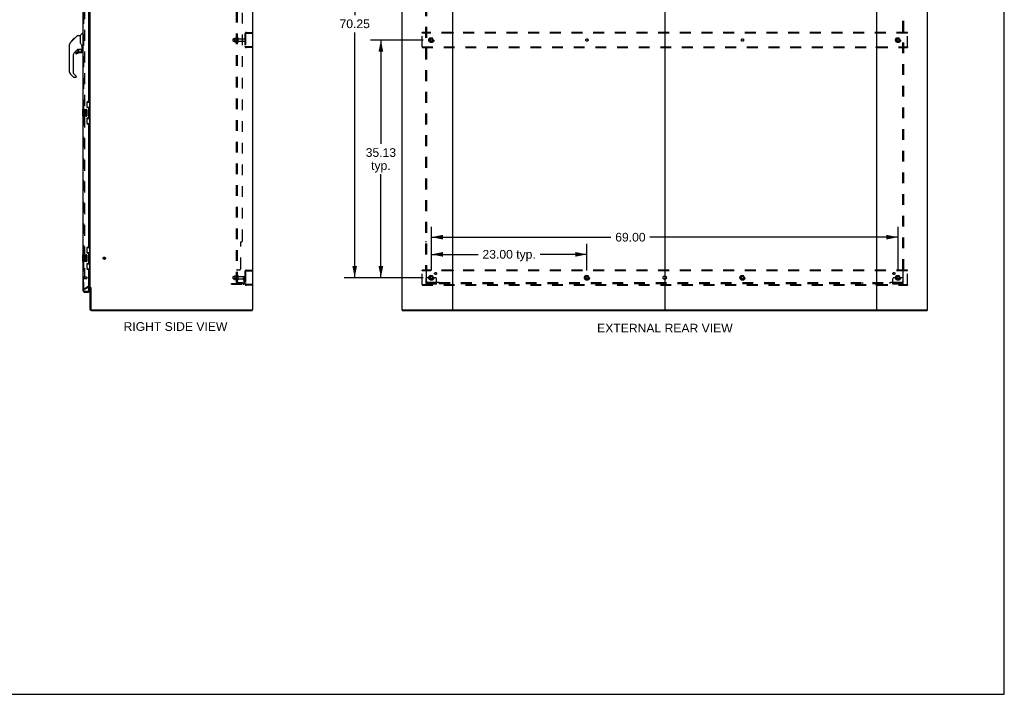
# Model space of a CAD drawing. Header units: inches. Extents: x 0 to 291, y 0 to 188.
# Tile 88 of 94: x 146 to 291, y 0 to 100. Entities that reach past the tile are written whole.
import ezdxf

# ---------------------------------------------------------------- set-up
doc = ezdxf.new("R2010")
doc.units = ezdxf.units.IN
doc.header["$LTSCALE"] = 16.01262
doc.header["$MEASUREMENT"] = 0
doc.linetypes.add('DOT', pattern=[0.2, 0.1, -0.1])
doc.linetypes.add('HIDDEN', pattern=[0.2, 0.1, -0.1])
doc.layers.get('0').update_dxf_attribs({"linetype": 'CONTINUOUS'})
for name, color, linetype in [('DEFAULT_2', 8, 'HIDDEN'), ('DIMENSIONS', 7, 'CONTINUOUS'), ('MASTER_DOOR_ASSEMBLY', 7, 'CONTINUOUS'), ('SLAVE_DOOR_ASSEMBLY', 7, 'CONTINUOUS'), ('SUBPANEL', 7, 'CONTINUOUS')]:
    doc.layers.add(name, color=color, linetype=linetype)
doc.styles.get("Standard").update_dxf_attribs({"font": 'arial.ttf'})
doc.dimstyles.new('DIMSTYLE_1', dxfattribs={"dimtxt": 1.284435, "dimasz": 1.71258, "dimexe": 0.09, "dimexo": 0.07, "dimgap": 0.0375, "dimtad": 0, "dimtih": 1, "dimtoh": 1, "dimzin": 4, "dimdsep": 46, "dimtxsty": 'Standard', "dimblk": '_FILLED', "dimblk1": '_FILLED', "dimblk2": '_FILLED', "dimcen": 0.09, "dimadec": 3, "dimazin": 1, "dimtfac": 1, "dimtdec": 3, "dimtofl": 0, "dimtmove": 0, "dimatfit": 3, "dimldrblk": '_FILLED', "dimfxl": 0, "dimtolj": 1, "dimtzin": 4, "dimarcsym": 0})

# ---------------------------------------------------------------- blocks, each defined once
blk = doc.blocks.new('_FILLED')
at = {"color": 0, "linetype": 'ByBlock'}
blk.add_solid([(0, 0), (-1, 0.2), (-1, -0.2)], dxfattribs=at)
blk = doc.blocks.new('*D2')
at = {"layer": 'DIMENSIONS', "color": 2, "linetype": 'Continuous'}
for p, q in [((206.43, 62.62), (206.43, 66.57)), ((229.43, 62.62), (229.43, 66.57)), ((206.43, 65.03), (213.35, 65.03)), ((229.43, 65.03), (222.51, 65.03))]:
    blk.add_line(p, q, dxfattribs=at)
at = {"layer": 'DIMENSIONS', "color": 2, "linetype": 'Continuous', "xscale": 1.7125797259, "yscale": 1.7125797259, "zscale": 1.7125797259, "rotation": 180}
blk.add_blockref('_FILLED', (206.43, 65.03), dxfattribs=at)
at = {"layer": 'DIMENSIONS', "color": 2, "linetype": 'Continuous', "xscale": 1.7125797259, "yscale": 1.7125797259, "zscale": 1.7125797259}
blk.add_blockref('_FILLED', (229.43, 65.03), dxfattribs=at)
at = {"layer": 'DIMENSIONS', "color": 2, "linetype": 'Continuous', "insert": (217.93, 65.68), "char_height": 1.284, "width": 7.8737, "attachment_point": 2, "line_spacing_factor": 0.9}
blk.add_mtext('23.00 typ.', dxfattribs=at)
blk = doc.blocks.new('*D3')
at = {"layer": 'DIMENSIONS', "color": 2, "linetype": 'Continuous'}
for p, q in [((205.23, 131.83), (193.56, 131.83)), ((195.1, 131.83), (195.1, 100.39)), ((195.1, 61.58), (195.1, 97.83)), ((205.23, 61.58), (193.56, 61.58))]:
    blk.add_line(p, q, dxfattribs=at)
at = {"layer": 'DIMENSIONS', "color": 2, "linetype": 'Continuous', "xscale": 1.7125797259, "yscale": 1.7125797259, "zscale": 1.7125797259}
for p, rotation in [((195.1, 131.83), 90), ((195.1, 61.58), 270)]:
    blk.add_blockref('_FILLED', p, dxfattribs=dict(at, rotation=rotation))
at = {"layer": 'DIMENSIONS', "color": 2, "linetype": 'Continuous', "insert": (195.1, 99.75), "char_height": 1.284, "width": 4.4884, "attachment_point": 2, "line_spacing_factor": 0.9}
blk.add_mtext('70.25', dxfattribs=at)
blk = doc.blocks.new('*D4')
at = {"layer": 'DIMENSIONS', "color": 2, "linetype": 'Continuous'}
for p, q in [((206.43, 62.62), (206.43, 69.11)), ((275.43, 62.62), (275.43, 69.11)), ((206.43, 67.57), (232.98, 67.57)), ((275.43, 67.57), (238.75, 67.57))]:
    blk.add_line(p, q, dxfattribs=at)
at = {"layer": 'DIMENSIONS', "color": 2, "linetype": 'Continuous', "xscale": 1.7125797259, "yscale": 1.7125797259, "zscale": 1.7125797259, "rotation": 180}
blk.add_blockref('_FILLED', (206.43, 67.57), dxfattribs=at)
at = {"layer": 'DIMENSIONS', "color": 2, "linetype": 'Continuous', "xscale": 1.7125797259, "yscale": 1.7125797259, "zscale": 1.7125797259}
blk.add_blockref('_FILLED', (275.43, 67.57), dxfattribs=at)
at = {"layer": 'DIMENSIONS', "color": 2, "linetype": 'Continuous', "insert": (235.86, 68.21), "char_height": 1.284, "width": 4.4884, "attachment_point": 2, "line_spacing_factor": 0.9}
blk.add_mtext('69.00', dxfattribs=at)
blk = doc.blocks.new('*D5')
at = {"layer": 'DIMENSIONS', "color": 2, "linetype": 'Continuous'}
for p, q in [((205.23, 96.71), (197.43, 96.71)), ((198.97, 96.71), (198.97, 81.37)), ((198.97, 61.58), (198.97, 76.87)), ((205.23, 61.58), (197.43, 61.58))]:
    blk.add_line(p, q, dxfattribs=at)
at = {"layer": 'DIMENSIONS', "color": 2, "linetype": 'Continuous', "xscale": 1.7125797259, "yscale": 1.7125797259, "zscale": 1.7125797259}
for p, rotation in [((198.97, 96.71), 90), ((198.97, 61.58), 270)]:
    blk.add_blockref('_FILLED', p, dxfattribs=dict(at, rotation=rotation))
at = {"layer": 'DIMENSIONS', "color": 2, "linetype": 'Continuous', "insert": (198.97, 80.72), "char_height": 1.284, "width": 4.4884, "attachment_point": 2, "line_spacing_factor": 0.9}
blk.add_mtext('35.13\\Ptyp.', dxfattribs=at)

msp = doc.modelspace()

# ---------------------------------------------------------------- linework, layer by layer
at = {"color": 7, "linetype": 'Continuous'}
for p, q in [((291.139, 0), (291.139, 188.384)), ((240.932, 136.603), (240.932, 56.811)), ((179.921, 56.811), (179.921, 56.707)), ((202.109, 56.811), (202.109, 56.707)), ((209.498, 56.811), (272.366, 56.811)), ((279.755, 56.811), (279.755, 56.707)), ((0, 0), (291.139, 0))]:
    msp.add_line(p, q, dxfattribs=at)
at = {"color": 3, "linetype": 'Continuous'}
for p, q in [((179.973, 136.603), (179.973, 56.811)), ((202.057, 136.603), (202.057, 56.811)), ((209.557, 136.603), (209.557, 56.811)), ((272.307, 56.811), (272.307, 136.603)), ((279.807, 56.811), (279.807, 136.603)), ((155.973, 60.155), (155.973, 133.259)), ((155.888, 60.103), (155.769, 60.103)), ((155.973, 56.896), (155.973, 60.123)), ((156.077, 60.124), (156.077, 56.901)), ((156.167, 56.811), (179.973, 56.811)), ((202.057, 56.811), (209.498, 56.811)), ((272.366, 56.811), (279.807, 56.811)), ((156.162, 56.707), (179.921, 56.707)), ((202.109, 56.707), (279.755, 56.707))]:
    msp.add_line(p, q, dxfattribs=at)
for centre, radius, start, end in [((155.888, 60.018), 0.085, 0, 90), ((156.162, 56.896), 0.189, 180, 270), ((156.167, 56.901), 0.09, 180, 270)]:
    msp.add_arc(centre, radius, start, end, dxfattribs=at)
at = {"color": 7, "linetype": 'Continuous'}
msp.add_arc((156.162, 56.896), 0.085, 187.5, 262.5, dxfattribs=at)
at = {"layer": 'DEFAULT_2', "color": 8, "linetype": 'HIDDEN'}
for p, q in [((155.16, 133.441), (155.16, 59.972)), ((178.869, 97.585), (178.869, 95.828)), ((178.973, 97.585), (178.973, 95.828)), ((179.115, 97.832), (179.869, 97.832)), ((179.115, 97.728), (179.869, 97.728)), ((179.399, 97.832), (179.399, 97.728)), ((179.869, 97.832), (179.869, 97.728)), ((205.057, 97.728), (205.057, 97.832)), ((276.807, 97.832), (205.057, 97.832)), ((205.057, 95.686), (205.057, 97.728)), ((276.807, 97.728), (205.057, 97.728)), ((209.407, 97.832), (209.407, 97.728)), ((209.707, 97.728), (209.707, 97.832)), ((240.782, 97.832), (240.782, 97.728)), ((241.082, 97.728), (241.082, 97.832)), ((272.157, 97.832), (272.157, 97.728)), ((272.457, 97.832), (272.457, 97.728)), ((276.807, 97.728), (276.807, 97.832)), ((276.807, 95.686), (276.807, 97.728)), ((177.144, 96.549), (177.144, 96.864)), ((177.174, 96.894), (177.769, 96.894)), ((177.174, 96.519), (177.769, 96.519)), ((177.308, 96.962), (177.308, 96.451)), ((177.328, 96.89), (177.308, 96.91)), ((177.328, 96.523), (177.308, 96.503)), ((177.318, 96.984), (177.546, 96.984)), ((177.318, 96.429), (177.546, 96.429)), ((177.624, 96.89), (177.328, 96.89)), ((177.328, 96.89), (177.328, 96.523)), ((177.624, 96.523), (177.328, 96.523)), ((177.574, 97.062), (177.574, 96.351)), ((177.624, 96.89), (177.644, 96.91)), ((177.624, 96.89), (177.624, 96.523)), ((177.624, 96.523), (177.644, 96.503)), ((177.644, 97.041), (177.644, 96.372)), ((177.769, 96.449), (177.769, 96.964)), ((177.879, 96.449), (177.879, 96.964)), ((177.941, 96.872), (178.839, 96.872)), ((177.941, 96.542), (178.839, 96.542)), ((206.269, 96.979), (206.115, 96.712)), ((206.115, 96.702), (206.269, 96.434)), ((206.587, 96.984), (206.278, 96.984)), ((206.587, 96.429), (206.278, 96.429)), ((206.75, 96.712), (206.595, 96.979)), ((206.595, 96.434), (206.75, 96.702)), ((275.269, 96.979), (275.115, 96.712)), ((275.115, 96.702), (275.269, 96.434)), ((275.587, 96.984), (275.278, 96.984)), ((275.587, 96.429), (275.278, 96.429)), ((275.75, 96.712), (275.595, 96.979)), ((275.595, 96.434), (275.75, 96.702)), ((179.869, 95.686), (179.115, 95.686)), ((179.869, 95.582), (179.115, 95.582)), ((179.399, 95.686), (179.399, 95.582)), ((179.869, 95.686), (179.869, 95.582)), ((205.057, 95.686), (205.057, 95.582)), ((205.057, 95.686), (276.807, 95.686)), ((205.057, 95.582), (276.807, 95.582)), ((209.407, 95.686), (209.407, 95.582)), ((209.707, 95.686), (209.707, 95.582)), ((240.782, 95.686), (240.782, 95.582)), ((241.082, 95.686), (241.082, 95.582)), ((272.157, 95.686), (272.157, 95.582)), ((272.457, 95.686), (272.457, 95.582)), ((276.807, 95.686), (276.807, 95.582)), ((179.115, 62.707), (179.869, 62.707)), ((179.115, 62.603), (179.869, 62.603)), ((179.399, 62.707), (179.399, 62.603)), ((179.869, 62.707), (179.869, 62.603)), ((205.057, 62.603), (205.057, 62.707)), ((276.807, 62.707), (205.057, 62.707)), ((205.057, 60.561), (205.057, 62.603)), ((276.807, 62.603), (205.057, 62.603)), ((209.407, 62.707), (209.407, 62.603)), ((209.707, 62.603), (209.707, 62.707)), ((240.782, 62.707), (240.782, 62.603)), ((241.082, 62.603), (241.082, 62.707)), ((272.157, 62.707), (272.157, 62.603)), ((272.457, 62.707), (272.457, 62.603)), ((276.807, 62.603), (276.807, 62.707)), ((276.807, 60.561), (276.807, 62.603)), ((177.144, 61.424), (177.144, 61.739)), ((177.174, 61.769), (177.769, 61.769)), ((177.174, 61.394), (177.769, 61.394)), ((177.308, 61.837), (177.308, 61.326)), ((177.328, 61.765), (177.308, 61.785)), ((177.328, 61.398), (177.308, 61.378)), ((177.318, 61.859), (177.546, 61.859)), ((177.318, 61.304), (177.546, 61.304)), ((177.624, 61.765), (177.328, 61.765)), ((177.328, 61.765), (177.328, 61.398)), ((177.624, 61.398), (177.328, 61.398)), ((177.574, 61.937), (177.574, 61.226)), ((177.624, 61.765), (177.644, 61.785)), ((177.624, 61.765), (177.624, 61.398)), ((177.624, 61.398), (177.644, 61.378)), ((177.644, 61.916), (177.644, 61.247)), ((177.769, 61.324), (177.769, 61.839)), ((177.879, 61.324), (177.879, 61.839)), ((177.941, 61.747), (178.839, 61.747)), ((177.941, 61.417), (178.839, 61.417)), ((178.675, 61.582), (178.765, 61.582)), ((178.675, 61.241), (178.675, 61.582)), ((178.779, 61.407), (178.675, 61.407)), ((178.696, 61.174), (178.745, 61.107)), ((178.765, 61.582), (178.869, 61.582)), ((178.765, 60.88), (178.765, 61.582)), ((178.779, 61.241), (178.779, 61.582)), ((178.781, 61.235), (178.83, 61.167)), ((178.869, 61.582), (178.83, 61.582)), ((178.869, 62.46), (178.869, 60.703)), ((178.973, 62.46), (178.973, 60.703)), ((205.682, 60.634), (205.682, 61.457)), ((205.896, 61.582), (205.807, 61.582)), ((206.018, 61.582), (205.896, 61.582)), ((206.257, 61.582), (206.018, 61.582)), ((206.269, 61.854), (206.115, 61.587)), ((206.115, 61.577), (206.269, 61.309)), ((206.587, 61.859), (206.278, 61.859)), ((206.587, 61.304), (206.278, 61.304)), ((206.75, 61.587), (206.595, 61.854)), ((206.595, 61.309), (206.75, 61.577)), ((206.607, 61.582), (206.847, 61.582)), ((206.968, 61.582), (206.847, 61.582)), ((207.057, 61.582), (206.968, 61.582)), ((207.182, 60.634), (207.182, 61.457)), ((229.269, 61.854), (229.115, 61.587)), ((229.115, 61.577), (229.269, 61.309)), ((229.587, 61.859), (229.278, 61.859)), ((229.587, 61.304), (229.278, 61.304)), ((229.75, 61.587), (229.595, 61.854)), ((229.595, 61.309), (229.75, 61.577)), ((252.269, 61.854), (252.115, 61.587)), ((252.115, 61.577), (252.269, 61.309)), ((252.587, 61.859), (252.278, 61.859)), ((252.587, 61.304), (252.278, 61.304)), ((252.75, 61.587), (252.595, 61.854)), ((252.595, 61.309), (252.75, 61.577)), ((274.682, 60.634), (274.682, 61.457)), ((274.896, 61.582), (274.807, 61.582)), ((275.018, 61.582), (274.896, 61.582)), ((275.257, 61.582), (275.018, 61.582)), ((275.269, 61.854), (275.115, 61.587)), ((275.115, 61.577), (275.269, 61.309)), ((275.587, 61.859), (275.278, 61.859)), ((275.587, 61.304), (275.278, 61.304)), ((275.75, 61.587), (275.595, 61.854)), ((275.595, 61.309), (275.75, 61.577)), ((275.607, 61.582), (275.847, 61.582)), ((275.968, 61.582), (275.847, 61.582)), ((276.057, 61.582), (275.968, 61.582)), ((276.182, 60.634), (276.182, 61.457)), ((155.16, 59.992), (155.5, 60.188)), ((155.212, 59.902), (155.16, 59.992)), ((155.212, 59.902), (155.552, 60.098)), ((155.888, 60.207), (155.569, 60.207)), ((155.769, 60.103), (155.569, 60.103)), ((176.869, 60.738), (178.622, 60.738)), ((176.869, 60.634), (176.869, 60.738)), ((176.869, 60.634), (178.622, 60.634)), ((177.116, 60.634), (177.116, 60.738)), ((177.372, 60.634), (177.372, 60.738)), ((179.869, 60.561), (179.115, 60.561)), ((179.869, 60.457), (179.115, 60.457)), ((179.399, 60.561), (179.399, 60.457)), ((179.869, 60.561), (179.869, 60.457)), ((205.057, 60.561), (276.807, 60.561)), ((205.057, 60.561), (205.057, 60.457)), ((205.057, 60.457), (276.807, 60.457)), ((207.182, 60.738), (205.682, 60.738)), ((207.182, 60.634), (205.682, 60.634)), ((205.929, 60.634), (205.929, 60.738)), ((206.185, 60.634), (206.185, 60.738)), ((206.679, 60.634), (206.679, 60.738)), ((206.935, 60.634), (206.935, 60.738)), ((209.407, 60.561), (209.407, 60.457)), ((209.707, 60.561), (209.707, 60.457)), ((240.782, 60.561), (240.782, 60.457)), ((241.082, 60.561), (241.082, 60.457)), ((272.157, 60.561), (272.157, 60.457)), ((272.457, 60.561), (272.457, 60.457)), ((276.182, 60.738), (274.682, 60.738)), ((276.182, 60.634), (274.682, 60.634)), ((274.929, 60.634), (274.929, 60.738)), ((275.185, 60.634), (275.185, 60.738)), ((275.679, 60.634), (275.679, 60.738)), ((275.935, 60.634), (275.935, 60.738)), ((276.807, 60.561), (276.807, 60.457))]:
    msp.add_line(p, q, dxfattribs=at)
for points in [[(155.16, 59.972), (155.16, 59.97), (155.161, 59.968), (155.161, 59.966), (155.162, 59.963), (155.163, 59.961)], [(155.178, 59.952), (155.176, 59.952), (155.174, 59.953), (155.172, 59.953), (155.17, 59.954), (155.169, 59.955), (155.167, 59.956), (155.165, 59.958), (155.164, 59.96), (155.163, 59.961)], [(155.185, 59.954), (155.184, 59.953), (155.182, 59.953), (155.18, 59.952), (155.178, 59.952), (155.178, 59.952)]]:
    msp.add_lwpolyline(points, dxfattribs=at)
for centre, radius in [((206.432, 96.707), 0.372), ((206.432, 96.707), 0.356), ((206.432, 96.707), 0.312), ((206.432, 96.707), 0.204), ((206.432, 96.707), 0.188), ((206.432, 96.707), 0.183), ((206.432, 96.707), 0.165), ((275.432, 96.707), 0.372), ((275.432, 96.707), 0.356), ((275.432, 96.707), 0.312), ((275.432, 96.707), 0.204), ((275.432, 96.707), 0.188), ((275.432, 96.707), 0.183), ((275.432, 96.707), 0.165), ((158.077, 64.457), 0.164), ((158.077, 64.457), 0.124), ((206.432, 61.582), 0.372), ((206.432, 61.582), 0.356), ((206.432, 61.582), 0.312), ((206.432, 61.582), 0.204), ((206.432, 61.582), 0.188), ((206.432, 61.582), 0.183), ((206.432, 61.582), 0.165), ((229.432, 61.582), 0.372), ((229.432, 61.582), 0.356), ((229.432, 61.582), 0.312), ((229.432, 61.582), 0.204), ((229.432, 61.582), 0.188), ((229.432, 61.582), 0.183), ((229.432, 61.582), 0.165), ((252.432, 61.582), 0.372), ((252.432, 61.582), 0.356), ((252.432, 61.582), 0.312), ((252.432, 61.582), 0.204), ((252.432, 61.582), 0.188), ((252.432, 61.582), 0.183), ((252.432, 61.582), 0.165), ((275.432, 61.582), 0.372), ((275.432, 61.582), 0.356), ((275.432, 61.582), 0.312), ((275.432, 61.582), 0.204), ((275.432, 61.582), 0.188), ((275.432, 61.582), 0.183), ((275.432, 61.582), 0.165)]:
    msp.add_circle(centre, radius, dxfattribs=at)
at = {"layer": 'DEFAULT_2', "color": 8, "linetype": 'DOT'}
for centre in [(206.432, 96.707), (229.432, 96.707), (252.432, 96.707), (275.432, 96.707), (206.432, 61.582), (229.432, 61.582), (252.432, 61.582), (275.432, 61.582)]:
    msp.add_circle(centre, 0.17, dxfattribs=at)
at = {"layer": 'DEFAULT_2', "color": 8, "linetype": 'HIDDEN'}
for centre, radius, start, end in [((179.115, 97.585), 0.246, 90, 180), ((179.115, 97.585), 0.142, 90, 180), ((177.174, 96.864), 0.03, 90, 180.00001), ((177.174, 96.549), 0.03, 179.99999, 270), ((177.318, 96.974), 0.01, 90, 174.80617), ((177.449, 96.962), 0.141, 174.79195, 180), ((177.449, 96.451), 0.141, 180, 185.20805), ((177.318, 96.439), 0.01, 185.19383, 270), ((177.527, 96.994), 0.01, 270, 336.03207), ((177.527, 96.419), 0.01, 23.96793, 90), ((178.174, 96.707), 0.698, 149.33687, 156.03207), ((178.174, 96.707), 0.698, 203.96793, 210.66313), ((177.606, 97.041), 0.0384, 0, 145.55034), ((177.606, 96.372), 0.0384, 214.44966, 360), ((177.824, 96.964), 0.055, 360, 180), ((177.824, 96.449), 0.055, 180, 0), ((177.941, 96.934), 0.0625, 180, 270), ((177.941, 96.479), 0.0625, 90, 180), ((178.839, 96.842), 0.03, 360, 90), ((178.839, 96.572), 0.03, 270, 0), ((206.123, 96.707), 0.01, 150.01268, 209.98829), ((206.278, 96.974), 0.01, 90.01235, 149.98915), ((206.278, 96.439), 0.01, 210.01204, 269.98872), ((206.587, 96.974), 0.01, 30.01204, 89.98872), ((206.587, 96.439), 0.01, 270.01235, 329.98915), ((206.741, 96.707), 0.01, 330.01268, 29.98829), ((275.123, 96.707), 0.01, 150.01268, 209.98829), ((275.278, 96.974), 0.01, 90.01235, 149.98915), ((275.278, 96.439), 0.01, 210.01204, 269.98872), ((275.587, 96.974), 0.01, 30.01204, 89.98872), ((275.587, 96.439), 0.01, 270.01235, 329.98915), ((275.741, 96.707), 0.01, 330.01268, 29.98829), ((179.115, 95.828), 0.246, 180, 270), ((179.115, 95.828), 0.142, 180, 270), ((179.115, 62.46), 0.246, 90, 180), ((179.115, 62.46), 0.142, 90, 180), ((177.174, 61.739), 0.03, 90, 180.00001), ((177.174, 61.424), 0.03, 179.99999, 270), ((177.318, 61.849), 0.01, 90, 174.80617), ((177.449, 61.837), 0.141, 174.79195, 180), ((177.449, 61.326), 0.141, 180, 185.20805), ((177.318, 61.314), 0.01, 185.19383, 270), ((177.527, 61.869), 0.01, 270, 336.03207), ((177.527, 61.294), 0.01, 23.96793, 90), ((178.174, 61.582), 0.698, 149.33687, 156.03207), ((178.174, 61.582), 0.698, 203.96793, 210.66313), ((177.606, 61.916), 0.0384, 0, 145.55034), ((177.606, 61.247), 0.0384, 214.44966, 360), ((177.824, 61.839), 0.055, 360, 180), ((177.824, 61.324), 0.055, 180, 0), ((177.941, 61.809), 0.0625, 180, 270), ((177.941, 61.354), 0.0625, 90, 180), ((178.789, 61.241), 0.114, 180, 215.75389), ((178.789, 61.241), 0.01, 180, 215.75389), ((178.661, 61.046), 0.208, 0, 35.75389), ((178.839, 61.717), 0.03, 360, 90), ((178.839, 61.447), 0.03, 270, 0), ((205.807, 61.457), 0.125, 90, 180), ((206.123, 61.582), 0.01, 150.01268, 209.98829), ((206.432, 61.582), 0.175, 180, 360), ((206.278, 61.849), 0.01, 90.01235, 149.98915), ((206.278, 61.314), 0.01, 210.01204, 269.98872), ((206.587, 61.849), 0.01, 30.01204, 89.98872), ((206.587, 61.314), 0.01, 270.01235, 329.98915), ((206.741, 61.582), 0.01, 330.01268, 29.98829), ((207.057, 61.457), 0.125, 0, 90), ((229.123, 61.582), 0.01, 150.01268, 209.98829), ((229.278, 61.849), 0.01, 90.01235, 149.98915), ((229.278, 61.314), 0.01, 210.01204, 269.98872), ((229.587, 61.849), 0.01, 30.01204, 89.98872), ((229.587, 61.314), 0.01, 270.01235, 329.98915), ((229.741, 61.582), 0.01, 330.01268, 29.98829), ((252.123, 61.582), 0.01, 150.01268, 209.98829), ((252.278, 61.849), 0.01, 90.01235, 149.98915), ((252.278, 61.314), 0.01, 210.01204, 269.98872), ((252.587, 61.849), 0.01, 30.01204, 89.98872), ((252.587, 61.314), 0.01, 270.01235, 329.98915), ((252.741, 61.582), 0.01, 330.01268, 29.98829), ((274.807, 61.457), 0.125, 90, 180), ((275.123, 61.582), 0.01, 150.01268, 209.98829), ((275.432, 61.582), 0.175, 180, 360), ((275.278, 61.849), 0.01, 90.01235, 149.98915), ((275.278, 61.314), 0.01, 210.01204, 269.98872), ((275.587, 61.849), 0.01, 30.01204, 89.98872), ((275.587, 61.314), 0.01, 270.01235, 329.98915), ((275.741, 61.582), 0.01, 330.01268, 29.98829), ((276.057, 61.457), 0.125, 0, 90), ((155.569, 60.07), 0.137, 90, 120), ((155.569, 60.07), 0.033, 90, 120), ((155.888, 60.018), 0.189, 0, 90), ((178.622, 60.88), 0.246, 270, 360), ((178.622, 60.88), 0.142, 270, 360), ((178.661, 61.046), 0.104, 0, 35.75389), ((179.115, 60.703), 0.246, 180, 270), ((179.115, 60.703), 0.142, 180, 270)]:
    msp.add_arc(centre, radius, start, end, dxfattribs=at)
at = {"layer": 'MASTER_DOOR_ASSEMBLY', "color": 3, "linetype": 'Continuous'}
for p, q in [((154.915, 106.957), (154.915, 86.457)), ((155.769, 87.664), (155.769, 105.749)), ((155.519, 87.474), (155.519, 86.854)), ((155.709, 87.604), (155.649, 87.604)), ((155.649, 86.724), (155.709, 86.724)), ((155.769, 85.249), (155.769, 86.664)), ((154.915, 85.457), (154.915, 64.957)), ((155.519, 85.059), (155.519, 84.439)), ((155.709, 85.189), (155.649, 85.189)), ((155.649, 84.309), (155.709, 84.309)), ((155.769, 66.164), (155.769, 84.249)), ((155.519, 65.974), (155.519, 65.354)), ((155.709, 66.104), (155.649, 66.104)), ((155.649, 65.224), (155.709, 65.224)), ((155.769, 63.749), (155.769, 65.164)), ((154.915, 63.957), (154.915, 59.703)), ((155.519, 63.559), (155.519, 62.939)), ((155.709, 63.689), (155.649, 63.689)), ((155.649, 62.809), (155.709, 62.809)), ((155.769, 59.581), (155.769, 62.749)), ((155.161, 59.457), (155.769, 59.457))]:
    msp.add_line(p, q, dxfattribs=at)
at = {"layer": 'MASTER_DOOR_ASSEMBLY', "color": 8, "linetype": 'HIDDEN'}
for p, q in [((155.019, 107.112), (155.019, 86.302)), ((155.019, 85.612), (155.019, 64.802)), ((155.019, 64.112), (155.019, 59.703)), ((155.062, 61.703), (155.062, 61.419)), ((155.062, 61.685), (155.509, 61.685)), ((155.062, 61.437), (155.509, 61.437)), ((155.519, 61.675), (155.519, 61.447)), ((155.161, 59.561), (155.749, 59.561))]:
    msp.add_line(p, q, dxfattribs=at)
at = {"layer": 'MASTER_DOOR_ASSEMBLY', "color": 7, "linetype": 'Continuous'}
for p, q in [((154.527, 97.401), (154.825, 97.699)), ((154.915, 97.711), (154.852, 97.711)), ((153.061, 96.329), (153.34, 96.607)), ((153.167, 96.502), (153.581, 96.916)), ((153.167, 96.502), (153.234, 96.502)), ((153.171, 96.506), (153.237, 96.506)), ((153.238, 96.507), (153.172, 96.507)), ((153.32, 96.588), (153.253, 96.588)), ((153.339, 96.608), (153.473, 96.741)), ((153.406, 96.674), (153.339, 96.674)), ((153.367, 96.634), (153.34, 96.607)), ((153.401, 96.669), (153.367, 96.634)), ((153.444, 96.712), (153.401, 96.669)), ((153.488, 96.756), (153.421, 96.756)), ((153.48, 96.748), (153.444, 96.712)), ((153.48, 96.748), (154.104, 97.373)), ((153.565, 96.833), (153.498, 96.833)), ((153.581, 96.916), (153.582, 96.917)), ((153.648, 96.916), (153.581, 96.916)), ((153.582, 96.917), (153.648, 96.917)), ((153.583, 96.918), (153.65, 96.918)), ((154.16, 97.396), (154.521, 97.396)), ((154.521, 97.396), (154.521, 96.291)), ((154.54, 96.3), (154.521, 96.354)), ((154.569, 96.235), (154.54, 96.3)), ((152.927, 96), (152.946, 96.02)), ((152.927, 95.524), (152.927, 96)), ((152.927, 95.524), (152.946, 95.504)), ((152.946, 91.948), (152.946, 96.051)), ((154.133, 95.334), (153.631, 94.832)), ((153.852, 94.835), (153.852, 94.715)), ((153.931, 94.913), (154.083, 94.913)), ((154.092, 94.917), (154.163, 94.989)), ((154.167, 95.324), (154.167, 94.997)), ((154.209, 95.329), (154.297, 95.329)), ((154.482, 95.37), (154.777, 95.37)), ((154.718, 94.835), (154.482, 94.835)), ((154.659, 95.37), (154.739, 95.29)), ((154.731, 95.283), (154.725, 95.276)), ((154.777, 95.151), (154.797, 95.151)), ((154.797, 95.368), (154.797, 95.775)), ((154.797, 94.913), (154.797, 95.151)), ((154.836, 95.329), (154.915, 95.329)), ((153.458, 94.415), (153.458, 91.863)), ((153.481, 91.807), (153.917, 91.372)), ((153.514, 91.218), (153.062, 91.67)), ((153.852, 91.195), (153.57, 91.195)), ((153.931, 91.338), (153.931, 91.274)), ((155.532, 87.532), (155.973, 87.532)), ((155.569, 86.752), (155.569, 87.532)), ((155.934, 86.507), (155.934, 87.532)), ((154.855, 86.442), (154.855, 85.472)), ((154.87, 86.457), (155.41, 86.457)), ((155.121, 86.302), (155.058, 86.302)), ((155.058, 86.302), (155.058, 86.072)), ((155.058, 86.072), (155.32, 86.072)), ((155.128, 86.036), (155.071, 86.061)), ((155.121, 86.135), (155.121, 86.302)), ((155.184, 86.135), (155.121, 86.135)), ((155.244, 86.271), (155.184, 86.271)), ((155.184, 86.271), (155.184, 86.135)), ((155.244, 86.135), (155.244, 86.271)), ((155.309, 86.135), (155.244, 86.135)), ((155.32, 86.072), (155.292, 86.053)), ((155.372, 86.302), (155.309, 86.302)), ((155.309, 86.302), (155.309, 86.135)), ((155.354, 86.072), (155.372, 86.072)), ((155.372, 86.072), (155.372, 86.302)), ((155.51, 86.357), (155.51, 85.557)), ((155.569, 86.797), (155.796, 86.797)), ((155.796, 85.117), (155.796, 86.797)), ((155.833, 86.557), (155.833, 86.537)), ((155.955, 86.507), (155.833, 86.507)), ((155.833, 86.507), (155.833, 85.407)), ((155.955, 85.407), (155.955, 86.507)), ((155.41, 85.457), (154.87, 85.457)), ((155.121, 85.841), (155.058, 85.841)), ((155.058, 85.841), (155.058, 85.705)), ((155.121, 85.705), (155.121, 85.841)), ((155.184, 85.747), (155.184, 85.705)), ((155.244, 85.685), (155.244, 85.754)), ((155.309, 85.747), (155.309, 85.611)), ((155.309, 85.611), (155.372, 85.611)), ((155.372, 85.611), (155.372, 85.747)), ((155.569, 84.382), (155.569, 85.161)), ((155.569, 85.117), (155.796, 85.117)), ((155.955, 85.407), (155.833, 85.407)), ((155.833, 85.376), (155.833, 85.356)), ((155.934, 84.382), (155.934, 85.407)), ((155.532, 84.382), (155.973, 84.382)), ((155.532, 66.032), (155.973, 66.032)), ((155.569, 65.252), (155.569, 66.032)), ((155.934, 65.007), (155.934, 66.032)), ((154.855, 64.942), (154.855, 63.972)), ((154.87, 64.957), (155.41, 64.957)), ((155.121, 64.802), (155.058, 64.802)), ((155.058, 64.802), (155.058, 64.572)), ((155.058, 64.572), (155.32, 64.572)), ((155.121, 64.341), (155.058, 64.341)), ((155.058, 64.341), (155.058, 64.205)), ((155.128, 64.536), (155.071, 64.561)), ((155.121, 64.635), (155.121, 64.802)), ((155.184, 64.635), (155.121, 64.635)), ((155.121, 64.205), (155.121, 64.341)), ((155.244, 64.771), (155.184, 64.771)), ((155.184, 64.771), (155.184, 64.635)), ((155.184, 64.247), (155.184, 64.205)), ((155.244, 64.635), (155.244, 64.771)), ((155.309, 64.635), (155.244, 64.635)), ((155.244, 64.185), (155.244, 64.254)), ((155.32, 64.572), (155.292, 64.553)), ((155.372, 64.802), (155.309, 64.802)), ((155.309, 64.802), (155.309, 64.635)), ((155.309, 64.247), (155.309, 64.111)), ((155.309, 64.111), (155.372, 64.111)), ((155.354, 64.572), (155.372, 64.572)), ((155.372, 64.572), (155.372, 64.802)), ((155.372, 64.111), (155.372, 64.247)), ((155.51, 64.857), (155.51, 64.057)), ((155.569, 65.297), (155.796, 65.297)), ((155.796, 63.617), (155.796, 65.297)), ((155.833, 65.057), (155.833, 65.037)), ((155.955, 65.007), (155.833, 65.007)), ((155.833, 65.007), (155.833, 63.907)), ((155.955, 63.907), (155.955, 65.007)), ((155.41, 63.957), (154.87, 63.957)), ((155.532, 62.882), (155.973, 62.882)), ((155.569, 62.882), (155.569, 63.661)), ((155.569, 63.617), (155.796, 63.617)), ((155.955, 63.907), (155.833, 63.907)), ((155.833, 63.876), (155.833, 63.856)), ((155.934, 62.882), (155.934, 63.907)), ((155.749, 59.561), (155.769, 59.561)), ((155.769, 59.561), (155.769, 59.457))]:
    msp.add_line(p, q, dxfattribs=at)
for points in [[(153.061, 96.329), (153.041, 96.307), (153.016, 96.275), (152.994, 96.24), (152.977, 96.202), (152.963, 96.164), (152.953, 96.123), (152.948, 96.082), (152.946, 96.051)], [(154.104, 97.373), (154.112, 97.379), (154.121, 97.385), (154.13, 97.39), (154.14, 97.393), (154.15, 97.395), (154.16, 97.396)], [(154.744, 95.946), (154.693, 96.019), (154.644, 96.096), (154.603, 96.167), (154.569, 96.235)], [(154.297, 95.329), (154.298, 95.329), (154.306, 95.33), (154.314, 95.332), (154.324, 95.335), (154.336, 95.339), (154.349, 95.344), (154.364, 95.349), (154.381, 95.354), (154.398, 95.359), (154.417, 95.363), (154.436, 95.367), (154.455, 95.369), (154.473, 95.37), (154.482, 95.37)], [(154.777, 95.151), (154.776, 95.165), (154.775, 95.179), (154.772, 95.192), (154.768, 95.206), (154.763, 95.219), (154.757, 95.231), (154.751, 95.244), (154.743, 95.255), (154.734, 95.266), (154.725, 95.276)], [(154.739, 95.29), (154.739, 95.29), (154.738, 95.29), (154.738, 95.289), (154.736, 95.288), (154.735, 95.286), (154.731, 95.283)], [(154.797, 95.775), (154.796, 95.798), (154.791, 95.833), (154.782, 95.867), (154.77, 95.899), (154.755, 95.928), (154.744, 95.946)], [(155.503, 86.393), (155.505, 86.387), (155.507, 86.381), (155.508, 86.375), (155.509, 86.369), (155.51, 86.363), (155.51, 86.357)], [(155.76, 86.696), (155.762, 86.699), (155.767, 86.708), (155.772, 86.715), (155.777, 86.723), (155.78, 86.73), (155.784, 86.736), (155.787, 86.742), (155.789, 86.748), (155.791, 86.753), (155.793, 86.757), (155.794, 86.762), (155.795, 86.766), (155.796, 86.77), (155.796, 86.773)], [(155.51, 85.557), (155.51, 85.55), (155.509, 85.544), (155.508, 85.538), (155.507, 85.532), (155.505, 85.526), (155.503, 85.52)], [(155.796, 85.14), (155.796, 85.144), (155.795, 85.147), (155.794, 85.151), (155.793, 85.156), (155.791, 85.16), (155.789, 85.166), (155.787, 85.171), (155.784, 85.177), (155.78, 85.184), (155.777, 85.19), (155.772, 85.198), (155.767, 85.206), (155.762, 85.214), (155.76, 85.218)], [(155.503, 64.893), (155.505, 64.887), (155.507, 64.881), (155.508, 64.875), (155.509, 64.869), (155.51, 64.863), (155.51, 64.857)], [(155.51, 64.057), (155.51, 64.05), (155.509, 64.044), (155.508, 64.038), (155.507, 64.032), (155.505, 64.026), (155.503, 64.02)], [(155.76, 65.196), (155.762, 65.199), (155.767, 65.208), (155.772, 65.215), (155.777, 65.223), (155.78, 65.23), (155.784, 65.236), (155.787, 65.242), (155.789, 65.248), (155.791, 65.253), (155.793, 65.257), (155.794, 65.262), (155.795, 65.266), (155.796, 65.27), (155.796, 65.273)], [(155.796, 63.64), (155.796, 63.644), (155.795, 63.647), (155.794, 63.651), (155.793, 63.656), (155.791, 63.66), (155.789, 63.666), (155.787, 63.671), (155.784, 63.677), (155.78, 63.684), (155.777, 63.69), (155.772, 63.698), (155.767, 63.706), (155.762, 63.714), (155.76, 63.718)]]:
    msp.add_lwpolyline(points, dxfattribs=at)
msp.add_circle((154.482, 95.13), 0.217, dxfattribs=at)
for centre, radius, start, end in [((154.852, 97.671), 0.0394, 90, 135), ((153.379, 96.035), 0.433, 137.27268, 137.76144), ((154.541, 97.387), 0.0197, 135, 180), ((154.049, 94.415), 0.591, 135, 180), ((153.931, 94.835), 0.0787, 90, 180), ((153.931, 94.715), 0.0787, 180, 309.5212), ((154.482, 94.047), 0.787, 90, 129.5212), ((154.209, 95.132), 0.197, 90, 135), ((154.083, 94.925), 0.0118, 270, 315), ((154.155, 94.997), 0.0118, 315, 360), ((154.718, 94.913), 0.0787, 270, 360), ((154.6, 95.151), 0.197, 0, 45), ((154.777, 95.39), 0.0197, 270, 360), ((154.836, 95.368), 0.0394, 180, 270), ((153.34, 91.948), 0.394, 180, 225), ((153.537, 91.863), 0.0787, 180, 225), ((153.57, 91.274), 0.0787, 225, 270), ((153.852, 91.274), 0.0787, 270, 360), ((153.883, 91.338), 0.0472, 0, 45), ((154.87, 86.442), 0.015, 90, 180), ((155.215, 85.999), 0.157, 156.59665, 341.87913), ((155.215, 85.999), 0.0943, 156.59665, 35.11217), ((155.215, 85.999), 0.157, 25.73705, 27.8532), ((155.218, 85.999), 0.154, 341.41988, 26.19629), ((155.41, 86.357), 0.1, 21.20502, 90), ((154.87, 85.472), 0.015, 180, 270), ((155.152, 85.705), 0.0943, 180, 248.67039), ((155.152, 85.705), 0.0943, 248.69989, 347.43379), ((155.152, 85.705), 0.0314, 180, 0.04847), ((155.278, 85.747), 0.0943, 0, 180), ((155.279, 85.742), 0.0362, 83.42855, 161.76278), ((155.278, 85.747), 0.0314, 0, 81.22946), ((155.41, 85.557), 0.1, 270, 338.79459), ((154.87, 64.942), 0.015, 90, 180), ((155.215, 64.499), 0.157, 156.59665, 341.87913), ((155.152, 64.205), 0.0943, 180, 248.67039), ((155.152, 64.205), 0.0943, 248.69989, 347.43379), ((155.215, 64.499), 0.0943, 156.59665, 35.11217), ((155.152, 64.205), 0.0314, 180, 0.04847), ((155.278, 64.247), 0.0943, 0, 180), ((155.279, 64.242), 0.0362, 83.42855, 161.76278), ((155.278, 64.247), 0.0314, 0, 81.22946), ((155.215, 64.499), 0.157, 25.73705, 27.8532), ((155.218, 64.499), 0.154, 341.41988, 26.19629), ((155.41, 64.857), 0.1, 21.20502, 90), ((154.87, 63.972), 0.015, 180, 270), ((155.41, 64.057), 0.1, 270, 338.79459), ((155.079, 59.847), 0.26, 270, 272.62701)]:
    msp.add_arc(centre, radius, start, end, dxfattribs=at)
at = {"layer": 'MASTER_DOOR_ASSEMBLY', "color": 3, "linetype": 'Continuous'}
for centre, radius, start, end in [((155.649, 87.474), 0.13, 90, 180), ((155.709, 87.664), 0.06, 270, 360), ((155.649, 86.854), 0.13, 180, 270), ((155.709, 86.664), 0.06, 0, 90), ((155.649, 85.059), 0.13, 90, 180), ((155.649, 84.439), 0.13, 180, 270), ((155.709, 85.249), 0.06, 270, 360), ((155.709, 84.249), 0.06, 0, 90), ((155.649, 65.974), 0.13, 90, 180), ((155.709, 66.164), 0.06, 270, 360), ((155.649, 65.354), 0.13, 180, 270), ((155.709, 65.164), 0.06, 0, 90), ((155.649, 63.559), 0.13, 90, 180), ((155.649, 62.939), 0.13, 180, 270), ((155.709, 63.749), 0.06, 270, 360), ((155.709, 62.749), 0.06, 0, 90), ((155.161, 59.703), 0.246, 180, 270), ((155.749, 59.581), 0.02, 270, 360)]:
    msp.add_arc(centre, radius, start, end, dxfattribs=at)
at = {"layer": 'MASTER_DOOR_ASSEMBLY', "color": 8, "linetype": 'HIDDEN'}
for centre, radius, start, end in [((155.04, 61.703), 0.0215, 0, 180), ((155.04, 61.419), 0.0215, 180, 360), ((155.509, 61.675), 0.01, 0, 90), ((155.509, 61.447), 0.01, 270, 360), ((155.161, 59.703), 0.142, 180, 270)]:
    msp.add_arc(centre, radius, start, end, dxfattribs=at)
at = {"layer": 'MASTER_DOOR_ASSEMBLY', "color": 7, "linetype": 'Continuous'}
for centre, start_param, end_param in [((155.729, 86.547), -1.5140098, -0.699287), ((155.729, 86.547), -2.4423057, -1.6275828), ((155.729, 85.366), -1.5140098, -0.699287), ((155.729, 85.366), -2.4423057, -1.6275828), ((155.729, 65.047), -1.5140098, -0.699287), ((155.729, 65.047), -2.4423057, -1.6275828), ((155.729, 63.866), -1.5140098, -0.699287), ((155.729, 63.866), -2.4423057, -1.6275828)]:
    msp.add_ellipse(centre, major_axis=(0, 0.18), ratio=0.5794935, start_param=start_param, end_param=end_param, dxfattribs=at)
at = {"layer": 'SLAVE_DOOR_ASSEMBLY', "color": 8, "linetype": 'HIDDEN'}
for p, q in [((155.019, 86.302), (155.019, 107.112)), ((155.019, 64.802), (155.019, 85.612)), ((155.019, 59.703), (155.019, 64.112)), ((155.749, 59.561), (155.161, 59.561))]:
    msp.add_line(p, q, dxfattribs=at)
msp.add_arc((155.161, 59.703), 0.142, 180, 270, dxfattribs=at)
at = {"layer": 'SUBPANEL', "color": 8, "linetype": 'HIDDEN'}
for p, q in [((177.644, 60.863), (177.644, 132.55)), ((177.769, 60.863), (177.769, 132.55)), ((205.589, 130.675), (205.589, 62.738)), ((205.714, 130.675), (205.714, 62.738)), ((276.151, 62.738), (276.151, 130.675)), ((276.276, 62.738), (276.276, 130.675)), ((178.519, 67.113), (178.519, 126.3)), ((177.769, 96.957), (177.644, 96.957)), ((177.769, 96.457), (177.644, 96.457)), ((178.269, 62.988), (178.269, 66.863)), ((205.714, 66.863), (205.589, 66.863)), ((276.151, 66.863), (276.276, 66.863)), ((177.769, 62.703), (177.644, 62.703)), ((177.679, 62.727), (177.671, 62.724)), ((177.696, 62.736), (177.693, 62.734)), ((177.698, 62.738), (178.019, 62.738)), ((205.589, 62.738), (205.754, 62.738)), ((205.695, 62.721), (205.702, 62.714)), ((205.714, 61.113), (205.714, 62.703)), ((276.11, 62.738), (276.276, 62.738)), ((276.151, 62.703), (276.151, 61.113)), ((177.769, 62.341), (177.644, 62.341)), ((177.769, 62.06), (177.644, 62.06)), ((177.769, 61.832), (177.644, 61.832)), ((177.769, 61.332), (177.644, 61.332)), ((177.769, 60.863), (177.644, 60.863)), ((177.698, 60.824), (177.794, 60.904)), ((177.709, 60.863), (177.713, 60.863)), ((177.881, 60.863), (178.519, 60.863)), ((178.519, 60.738), (177.881, 60.738)), ((178.269, 60.863), (178.269, 60.738)), ((178.519, 60.863), (178.519, 60.738)), ((207.553, 60.863), (205.964, 60.863)), ((207.589, 60.738), (207.589, 60.904)), ((207.589, 60.863), (274.276, 60.863)), ((207.589, 60.738), (274.276, 60.738)), ((211.714, 60.863), (211.714, 60.738)), ((270.151, 60.863), (270.151, 60.738)), ((274.276, 60.738), (274.276, 60.904)), ((274.293, 60.844), (274.3, 60.851)), ((275.901, 60.863), (274.311, 60.863))]:
    msp.add_line(p, q, dxfattribs=at)
for points in [[(177.663, 62.721), (177.66, 62.719), (177.656, 62.717), (177.653, 62.716), (177.651, 62.714), (177.648, 62.712), (177.646, 62.71), (177.645, 62.708), (177.644, 62.706), (177.644, 62.704), (177.644, 62.703)], [(177.651, 62.714), (177.648, 62.712), (177.646, 62.71), (177.645, 62.708), (177.644, 62.706), (177.644, 62.704), (177.644, 62.703)], [(177.671, 62.724), (177.667, 62.723), (177.663, 62.721)], [(177.698, 62.738), (177.696, 62.736), (177.693, 62.734), (177.69, 62.733), (177.686, 62.731), (177.682, 62.729), (177.679, 62.727)], [(177.783, 62.718), (177.779, 62.715), (177.777, 62.714), (177.775, 62.712), (177.773, 62.711), (177.772, 62.709), (177.77, 62.707), (177.769, 62.706), (177.769, 62.704), (177.769, 62.703)], [(177.775, 62.712), (177.773, 62.711), (177.772, 62.709), (177.77, 62.707), (177.769, 62.706), (177.769, 62.704), (177.769, 62.703)], [(177.794, 62.738), (177.795, 62.736), (177.795, 62.734), (177.795, 62.732), (177.794, 62.731), (177.794, 62.729), (177.793, 62.727), (177.792, 62.725), (177.79, 62.724), (177.789, 62.722), (177.787, 62.721), (177.785, 62.719), (177.783, 62.718)], [(177.795, 62.732), (177.794, 62.731), (177.794, 62.729), (177.793, 62.727), (177.792, 62.725), (177.79, 62.724), (177.789, 62.722), (177.787, 62.721)], [(177.794, 62.738), (177.795, 62.736), (177.795, 62.734)], [(205.675, 62.738), (205.677, 62.736), (205.68, 62.734), (205.682, 62.733), (205.684, 62.731), (205.686, 62.729), (205.688, 62.727), (205.69, 62.726), (205.692, 62.724), (205.693, 62.723), (205.695, 62.721)], [(205.702, 62.714), (205.704, 62.712), (205.706, 62.71), (205.708, 62.708), (205.71, 62.706), (205.712, 62.704), (205.714, 62.703)], [(205.727, 62.712), (205.725, 62.711), (205.722, 62.709), (205.72, 62.707), (205.717, 62.706), (205.715, 62.704), (205.714, 62.703)], [(205.754, 62.738), (205.754, 62.736), (205.753, 62.734), (205.752, 62.732), (205.751, 62.731), (205.75, 62.729), (205.748, 62.727), (205.747, 62.725), (205.745, 62.724), (205.743, 62.722), (205.741, 62.721), (205.739, 62.719), (205.737, 62.718), (205.735, 62.717), (205.732, 62.715), (205.727, 62.712)], [(276.11, 62.738), (276.111, 62.736), (276.112, 62.734), (276.113, 62.732), (276.114, 62.731), (276.115, 62.729), (276.116, 62.727), (276.118, 62.725), (276.12, 62.724), (276.122, 62.722), (276.123, 62.721), (276.125, 62.719), (276.128, 62.718), (276.13, 62.717), (276.132, 62.715)], [(276.132, 62.715), (276.137, 62.712), (276.14, 62.711), (276.142, 62.709), (276.145, 62.707), (276.147, 62.706), (276.149, 62.704), (276.151, 62.703)], [(276.165, 62.716), (276.163, 62.714), (276.161, 62.712), (276.159, 62.71), (276.157, 62.708), (276.155, 62.706), (276.153, 62.704), (276.151, 62.703)], [(276.19, 62.738), (276.187, 62.736), (276.185, 62.734), (276.183, 62.733), (276.18, 62.731), (276.178, 62.729), (276.177, 62.727), (276.175, 62.726), (276.173, 62.724), (276.171, 62.723), (276.17, 62.721), (276.165, 62.716)], [(177.667, 60.843), (177.663, 60.844), (177.66, 60.846), (177.656, 60.847), (177.653, 60.849), (177.651, 60.851), (177.648, 60.853), (177.646, 60.855), (177.645, 60.857), (177.644, 60.859), (177.644, 60.861), (177.644, 60.863)], [(177.698, 60.824), (177.696, 60.827), (177.693, 60.829), (177.69, 60.831), (177.686, 60.833), (177.682, 60.835), (177.679, 60.837), (177.675, 60.839), (177.667, 60.843)], [(177.773, 60.886), (177.773, 60.886), (177.773, 60.886), (177.773, 60.886), (177.773, 60.886), (177.772, 60.885), (177.772, 60.885), (177.771, 60.885), (177.771, 60.885), (177.77, 60.884), (177.77, 60.884), (177.769, 60.884), (177.768, 60.883), (177.768, 60.883), (177.767, 60.882), (177.766, 60.882), (177.766, 60.882), (177.765, 60.881), (177.764, 60.881), (177.764, 60.881), (177.763, 60.88), (177.762, 60.88), (177.761, 60.879), (177.761, 60.879), (177.76, 60.879), (177.759, 60.878), (177.758, 60.878), (177.757, 60.878), (177.757, 60.877), (177.756, 60.877), (177.755, 60.876), (177.754, 60.876), (177.753, 60.876), (177.752, 60.875), (177.751, 60.875), (177.75, 60.874), (177.749, 60.874), (177.748, 60.874), (177.747, 60.873), (177.746, 60.873), (177.745, 60.872), (177.744, 60.872), (177.743, 60.872), (177.742, 60.871), (177.741, 60.871), (177.74, 60.871), (177.739, 60.87), (177.738, 60.87), (177.737, 60.87), (177.736, 60.869), (177.735, 60.869), (177.734, 60.868), (177.733, 60.868), (177.732, 60.868), (177.731, 60.868), (177.73, 60.867), (177.729, 60.867), (177.728, 60.867), (177.727, 60.866), (177.726, 60.866), (177.725, 60.866), (177.724, 60.866), (177.723, 60.865), (177.722, 60.865), (177.721, 60.865), (177.72, 60.865), (177.719, 60.865), (177.718, 60.864), (177.718, 60.864), (177.717, 60.864), (177.716, 60.864), (177.715, 60.864), (177.714, 60.864), (177.713, 60.863), (177.713, 60.863), (177.712, 60.863), (177.711, 60.863), (177.71, 60.863), (177.71, 60.863), (177.71, 60.863), (177.709, 60.863)], [(177.787, 60.89), (177.783, 60.886), (177.781, 60.884), (177.779, 60.882), (177.777, 60.879), (177.775, 60.877), (177.773, 60.874), (177.772, 60.871), (177.77, 60.869), (177.769, 60.867), (177.769, 60.865), (177.769, 60.863)], [(177.769, 60.883), (177.77, 60.883), (177.77, 60.884), (177.771, 60.884), (177.771, 60.885), (177.772, 60.885), (177.772, 60.885), (177.772, 60.885), (177.773, 60.886), (177.773, 60.886), (177.773, 60.886)], [(177.794, 60.904), (177.795, 60.903), (177.795, 60.902), (177.795, 60.901), (177.794, 60.9), (177.794, 60.899), (177.793, 60.897), (177.792, 60.896), (177.79, 60.894), (177.789, 60.892), (177.787, 60.89)], [(207.566, 60.882), (207.563, 60.877), (207.561, 60.874), (207.56, 60.871), (207.558, 60.869), (207.556, 60.867), (207.555, 60.865), (207.553, 60.863)], [(207.566, 60.849), (207.564, 60.851), (207.562, 60.853), (207.56, 60.855), (207.558, 60.857), (207.556, 60.859), (207.555, 60.861), (207.553, 60.863)], [(207.589, 60.904), (207.587, 60.903), (207.585, 60.902), (207.583, 60.901), (207.581, 60.9), (207.579, 60.899), (207.578, 60.897), (207.576, 60.896), (207.574, 60.894), (207.573, 60.892), (207.572, 60.89), (207.57, 60.888), (207.569, 60.886), (207.567, 60.884), (207.566, 60.882)], [(207.589, 60.824), (207.587, 60.827), (207.585, 60.829), (207.583, 60.831), (207.582, 60.833), (207.58, 60.835), (207.578, 60.837), (207.576, 60.839), (207.575, 60.841), (207.573, 60.843), (207.572, 60.844), (207.566, 60.849)], [(274.276, 60.904), (274.278, 60.903), (274.28, 60.902), (274.282, 60.901), (274.283, 60.9), (274.285, 60.899), (274.287, 60.897), (274.288, 60.896), (274.29, 60.894), (274.292, 60.892), (274.293, 60.89), (274.294, 60.888), (274.296, 60.886), (274.297, 60.884), (274.299, 60.882), (274.302, 60.877)], [(274.276, 60.824), (274.278, 60.827), (274.28, 60.829), (274.281, 60.831), (274.283, 60.833), (274.285, 60.835), (274.286, 60.837), (274.288, 60.839), (274.29, 60.841), (274.291, 60.843), (274.293, 60.844)], [(274.3, 60.851), (274.302, 60.853), (274.304, 60.855), (274.306, 60.857), (274.308, 60.859), (274.31, 60.861), (274.311, 60.863)], [(274.302, 60.877), (274.303, 60.874), (274.305, 60.871), (274.307, 60.869), (274.308, 60.867), (274.31, 60.865), (274.311, 60.863)]]:
    msp.add_lwpolyline(points, dxfattribs=at)
for centre, radius in [((206.432, 96.707), 0.25), ((275.432, 96.707), 0.25), ((206.432, 61.582), 0.25), ((207.051, 62.2), 0.141), ((229.432, 61.582), 0.25), ((240.932, 61.582), 0.25), ((252.432, 61.582), 0.25), ((274.814, 62.2), 0.141), ((275.432, 61.582), 0.25)]:
    msp.add_circle(centre, radius, dxfattribs=at)
for centre, radius, start, end in [((178.269, 67.113), 0.25, 270, 360), ((178.019, 62.988), 0.25, 270, 360), ((177.881, 60.975), 0.237, 180, 270), ((177.881, 60.975), 0.112, 180, 270), ((205.964, 61.113), 0.25, 180, 270), ((275.901, 61.113), 0.25, 270, 360)]:
    msp.add_arc(centre, radius, start, end, dxfattribs=at)

# ---------------------------------------------------------------- texts
at = {"layer": 'DIMENSIONS', "color": 2, "linetype": 'Continuous', "char_height": 1.28443, "attachment_point": 2, "line_spacing_factor": 0.9}
for s, insert, width in [('RIGHT SIDE VIEW', (168.601, 55.003), 15.31772), ('EXTERNAL REAR VIEW', (240.961, 54.771), 19.99707)]:
    msp.add_mtext(s, dxfattribs=dict(at, insert=insert, width=width))

# ---------------------------------------------------------------- dimensions: what is measured, and where the dimension line sits
at = {"layer": 'DIMENSIONS', "color": 2, "linetype": 'Continuous'}
dim = msp.add_linear_dim(base=(195.102, 131.832), p1=(205.303, 61.582), p2=(205.303, 131.832), angle=90, dimstyle='DIMSTYLE_1', dxfattribs=at)
dim.commit()
dim.dimension.update_dxf_attribs({"geometry": '*D3', "text_midpoint": (195.107, 99.102), "dimtype": 160})
dim = msp.add_linear_dim(base=(198.967517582, 61.581613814), p1=(205.303491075, 96.706613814), p2=(205.303491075, 61.581613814), angle=270, text='<>\\Ptyp.', dimstyle='DIMSTYLE_1', dxfattribs=at)
dim.commit()
dim.dimension.update_dxf_attribs({"geometry": '*D5', "text_midpoint": (198.967517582, 79.118647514), "dimtype": 160})
dim = msp.add_linear_dim(base=(275.432, 67.57), p1=(206.432, 62.545), p2=(275.432, 62.545), dimstyle='DIMSTYLE_1', dxfattribs=at)
dim.commit()
dim.dimension.update_dxf_attribs({"geometry": '*D4', "text_midpoint": (235.852, 67.562), "dimtype": 160})
dim = msp.add_linear_dim(base=(229.432, 65.033), p1=(206.432, 62.545), p2=(229.432, 62.545), text='<> typ.', dimstyle='DIMSTYLE_1', dxfattribs=at)
dim.commit()
dim.dimension.update_dxf_attribs({"geometry": '*D2', "text_midpoint": (217.932, 65.033), "dimtype": 160})

doc.saveas('drawing.dxf')
